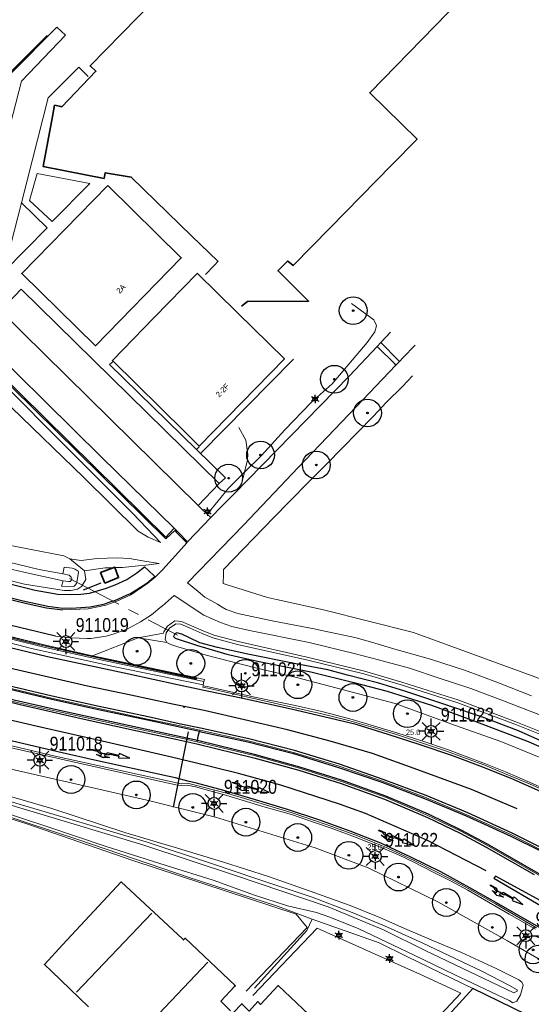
# Model space of a CAD drawing. Header units: metres. Extents: x 169249 to 194689, y 406250 to 412203.
# Tile 18 of 35: x 169808 to 169901, y 406961 to 407139. Entities that reach past the tile are written whole.
import ezdxf
from ezdxf.enums import TextEntityAlignment as Align

# ---------------------------------------------------------------- set-up
doc = ezdxf.new("R2010")
doc.units = ezdxf.units.M
doc.linetypes.add('AM-AS', pattern=[16, 10, -2, 2, -2])
doc.layers.get('0').update_dxf_attribs({"lineweight": 25})
for name, color, linetype, lineweight in [('B-WE-AM-AS_KUNSTWERK_DUIKER-GV', 10, 'AM-AS', 18), ('B-WE-GR-BOOM-S', 90, 'Continuous', 25), ('B-WE-GR-HAAG-G', 90, 'GR-HAAG1', 13), ('B-WE-GW-TALUD_KRUIN-G', 90, 'Continuous', 18), ('B-WE-GW-TALUD_TEEN-G', 90, 'Continuous', 18), ('B-WE-GW-WATERGANG_INSTEEK-G', 160, 'Continuous', 18), ('B-WE-GW-WATERGANG_SLOOT_BODEM-G', 160, 'Continuous', 18), ('B-WE-IE-TERREINAFSCHEIDING_KUNSTMATIG_HEKWERK-G', 20, 'IE-TERREINAFSCHEIDING-KUNSTMATIG', 18), ('B-WE-KL-ET_LS_OV_LICHTMAST-S', 190, 'Continuous', 25), ('B-WE-KW-KUNSTWERK_GELUIDSWERING_SCHERM-G', 170, 'Continuous', 18), ('B-WE-OG-BREUKLIJN-G', 7, 'Continuous', 18), ('B-WE-OG-TOPOGRAFIE_BEBOUWING-G', 1, 'Continuous', 35), ('B-WE-OG-TOPOGRAFIE_CULTUURSCHEIDING-G', 7, 'Continuous', 18), ('B-WE-OG-TOPOGRAFIE_WATER-GV', 160, 'Continuous', 18), ('B-WE-OG-TOPOGRAFIE_WEG_BERM-GV', 62, 'Continuous', 18), ('B-WE-OG-TOPOGRAFIE_WEG_PARKEERPLAATS-G', 191, 'Continuous', 18), ('B-WE-OG-TOPOGRAFIE_WEG_RIJWEG-GV', 252, 'Continuous', 18), ('B-WE-OG-TOPOGRAFIE_WEG_VERHARD-G', 252, 'Continuous', 18), ('B-WE-VW-MARKERING_PIJL-S', 7, 'Continuous', 25)]:
    doc.layers.add(name, color=color, linetype=linetype, lineweight=lineweight)
for name, color, linetype in [('B-WE-IE-TERREINAFSCHEIDING_KUNSTMATIG_HEKWERK_RASTER-G', 7, 'Continuous'), ('B-WE-KG-KADASTRAAL_NOK-G', 7, 'Continuous'), ('B-WE-OG-TOPOGRAFIE_WATER_SLOOT-GV', 7, 'Continuous'), ('B-WE-OG-TOPOGRAFIE_WEG_RIJWEG-G', 7, 'Continuous'), ('B-WE-OG-TOPOGRAFIE_WEG_VERKEERSEILAND-GV', 7, 'Continuous'), ('B-WE-OG-TOPOGRAFIE_WEG_VOETPAD-G', 7, 'Continuous'), ('B-WE-VH-KANTOPSLUITING-G', 7, 'Continuous'), ('B-WE-VW-BEWEGWIJZERING_DRAAGCONSTRUCTIE_PORTAAL_POER-G', 7, 'Continuous'), ('B-WE-VW-MARKERING-G', 7, 'Continuous'), ('Label_Nummeraanduidingreeks', 7, 'Continuous'), ('Label_Puntobject', 7, 'Continuous')]:
    doc.layers.add(name, color=color, linetype=linetype)
doc.styles.add('ARIAL', font='ARIALN.TTF', dxfattribs={"height": 1})
doc.styles.add('NLCS-ISO', font='txt')
doc.linetypes.add('GR-HAAG1', pattern='A,6,[176,NLCS.SHX,S=0.125,R=0,X=0,Y=0],-2', length=8)
doc.linetypes.add('IE-TERREINAFSCHEIDING-KUNSTMATIG', pattern='A,4,[82,NLCS.SHX,S=0.75,R=90,X=0,Y=0],4,-2', length=10)

# ---------------------------------------------------------------- blocks, each defined once
blk = doc.blocks.new('SGR-BOOM_01')
at = {"ltscale": 0.1}
h = blk.add_hatch(color=256, dxfattribs=at)
edge = h.paths.add_edge_path()
edge.add_arc((0, 0), 0.15, 0, 360)
for radius in [2.5, 0.045]:
    blk.add_circle((0, 0), radius)
blk.add_circle((0, 0), 0.15, dxfattribs=at)
blk = doc.blocks.new('B-SVW-MARKERING_PIJL_ROTONDE_RD_RA_6.80')
for p, q in [((0, 0.07), (1.29, 0.07)), ((0, -0.07), (0, 0.07)), ((2.61, 0.07), (4.75, 0.07)), ((4.75, 0.37), (4.75, 0.07)), ((6.8, 0), (4.75, 0.37)), ((0, -0.07), (0.77, -0.07)), ((1.95, -0.98), (0.75, -0.68)), ((0.75, -0.68), (1.6, -0.68)), ((1.6, -0.68), (1.6, -0.36)), ((3.15, -0.68), (1.95, -0.98)), ((2.3, -0.68), (2.3, -0.36)), ((2.3, -0.68), (3.15, -0.68)), ((3.13, -0.07), (4.75, -0.07)), ((4.75, -0.38), (6.8, 0)), ((4.75, -0.07), (4.75, -0.38))]:
    blk.add_line(p, q)
for major_axis, ratio, start_param, end_param in [((-0.7, 0), 0.321429, 5.943348, 9.764615), ((-1.2, 0), 0.3125, 6.484543, 7.558013), ((-1.2, 0), 0.3125, 8.14995, 9.22342)]:
    blk.add_ellipse((1.95, 0), major_axis=major_axis, ratio=ratio, start_param=start_param, end_param=end_param)
blk = doc.blocks.new('B-SIE-WEG_LICHTMAST-SO')
at = {"ltscale": 0.1}
for p, q in [((-0.33, 0.19), (-0.67, 0.39)), ((0, 0.39), (0, 0.77)), ((0.33, 0.19), (0.67, 0.39)), ((-0.33, -0.19), (-0.67, -0.39)), ((0, -0.39), (0, -0.77)), ((0.33, -0.19), (0.67, -0.39))]:
    blk.add_line(p, q, dxfattribs=at)
at = {"flags": 128}
for points in [[(-0.35, 0.15), (0.35, 0.15)], [(-0.35, -0.15), (0.35, -0.15)]]:
    blk.add_lwpolyline(points, dxfattribs=at)
at = {"ltscale": 0.1}
blk.add_circle((0, 0), 0.386, dxfattribs=at)
at = {"style": 'NLCS-ISO'}
blk.add_attdef('TYPE', text='', height=0.549, dxfattribs=at).set_placement((0, 0.77), align=Align.BOTTOM_CENTER)
blk = doc.blocks.new('LM')
for p, q in [((-0.47, 0.61), (-0.47, 1.83)), ((-1.23, 0.3), (-2.09, 1.16)), ((0.29, 0.3), (1.15, 1.16)), ((-1.54, -0.46), (-2.76, -0.46)), ((-1.23, -1.22), (-2.09, -2.08)), ((-0.47, -1.53), (-0.47, -2.75)), ((0.29, -1.21), (1.15, -2.08)), ((0.6, -0.46), (1.82, -0.46))]:
    blk.add_line(p, q)
blk.add_circle((-0.47, -0.46), 1.07)
at = {"color": 7, "style": 'ARIAL'}
blk.add_attdef('MASTNR.', (1.3, 1.28), '', height=2.5, dxfattribs=at)

msp = doc.modelspace()

# ---------------------------------------------------------------- linework, layer by layer
at = {"layer": 'B-WE-AM-AS_KUNSTWERK_DUIKER-GV'}
msp.add_line((169817.39, 407037.89, 10.4), (169836.86, 407027.69, 10.39), dxfattribs=at)
at = {"layer": 'B-WE-GR-HAAG-G'}
msp.add_line((169848.94, 407057.05, 12.58), (169848.69, 407056.01, 12.57), dxfattribs=at)
msp.add_polyline3d([(169847.88, 407065.08, 12.57), (169849.15, 407062.79, 12.6), (169849.53, 407060.25, 12.58), (169849.48, 407059.25, 12.6), (169849.43, 407059.02, 12.6), (169848.94, 407057.05, 12.58)], dxfattribs=at)
at = {"layer": 'B-WE-GW-TALUD_KRUIN-G'}
for points in [[(169833.8, 407044.34, 12.52), (169831.54, 407045.36, 13.12), (169829.74, 407046.41, 13.42), (169819.92, 407056.13, 13.5), (169797.55, 407077.72, 13.47), (169796.4, 407078.75, 13.36), (169795.9, 407079.18, 13.29), (169795.57, 407079.1, 13.3), (169790.94, 407064.41, 13.06), (169788.93, 407061.04, 12.78), (169785.99, 407056.11, 12.36), (169784.77, 407053.16, 12.33), (169783.82, 407050.41, 12.22), (169783.95, 407049.63, 12.19)], [(169833.54, 407040.58, 12.06), (169831.68, 407040.87, 12.38), (169831.25, 407040.93, 12.45), (169828.22, 407041.51, 12.81), (169825.97, 407041.58, 12.92), (169822.38, 407041.47, 12.66), (169819.49, 407041.11, 12.36), (169817.46, 407041.4, 12.14)]]:
    msp.add_polyline3d(points, dxfattribs=at)
at = {"layer": 'B-WE-GW-TALUD_TEEN-G'}
msp.add_line((169825.23, 407039.83, 11.95), (169825.53, 407039.84, 11.96), dxfattribs=at)
for points in [[(169794.23, 407081.32, 12.49), (169794.56, 407081.74, 12.53), (169795.16, 407082.51, 12.59), (169795.66, 407082.45, 12.6), (169796.44, 407081.99, 12.6), (169815.82, 407062.58, 12.61), (169828.79, 407049.6, 12.57), (169833.8, 407044.34, 12.52)], [(169820.08, 407039.28, 11.77), (169823.82, 407039.79, 11.9), (169825.23, 407039.83, 11.95)], [(169825.53, 407039.84, 11.96), (169826.92, 407039.87, 12.02), (169829.76, 407040.14, 12.1), (169831.11, 407040.3, 12.09), (169833.54, 407040.58, 12.06)]]:
    msp.add_polyline3d(points, dxfattribs=at)
at = {"layer": 'B-WE-GW-WATERGANG_INSTEEK-G'}
msp.add_line((169817.46, 407041.4, 12.14), (169820.08, 407039.28, 11.77), dxfattribs=at)
for points in [[(169783.95, 407049.63, 12.19), (169785.57, 407049.31, 12.31), (169787.28, 407048.98, 12.44), (169798.92, 407045.85, 12.39), (169803.93, 407044.34, 12.36), (169816.34, 407041.95, 12.3), (169817.46, 407041.4, 12.14)], [(169820.08, 407039.28, 11.77), (169820.31, 407037.69, 11.73), (169819.52, 407036.43, 11.73), (169818.83, 407035.97, 11.72), (169817.6, 407035.7, 11.72), (169816.4, 407035.74, 11.67), (169809.25, 407036.89, 11.51), (169804.4, 407038.04, 11.45), (169799.16, 407039.15, 11.33), (169788.08, 407042.18, 11.22), (169780.94, 407044.39, 11.09), (169780.24, 407044.78, 11.05), (169779.85, 407045.33, 10.99), (169779.67, 407045.57, 10.97)]]:
    msp.add_polyline3d(points, dxfattribs=at)
at = {"layer": 'B-WE-GW-WATERGANG_SLOOT_BODEM-G'}
for points in [[(169816.18, 407038.71, 10.55), (169811.9, 407039.49, 10.55), (169804.37, 407041.32, 10.54), (169795.88, 407043.49, 10.42), (169790.22, 407044.54, 10.22), (169782.46, 407046.4, 10.12)], [(169782.32, 407045.58, 10.05), (169789.78, 407043.62, 10.16), (169796.83, 407041.92, 10.36), (169809.12, 407039.05, 10.44), (169816.23, 407037.45, 10.53)]]:
    msp.add_polyline3d(points, dxfattribs=at)
at = {"layer": 'B-WE-IE-TERREINAFSCHEIDING_KUNSTMATIG_HEKWERK-G'}
msp.add_line((169890.08, 406963.99, 12.59), (169878.62, 406951.51, 12.61), dxfattribs=at)
for points in [[(169879.23, 407074.38, 12.45), (169877.39, 407072.47, 12.45), (169874.55, 407069.68, 12.5), (169872.1, 407067.09, 12.47), (169863.75, 407058.54, 12.34), (169860.77, 407055.54, 12.26), (169856.96, 407051.69, 12.17), (169854.24, 407048.88, 12.06), (169845.13, 407039.49, 11.85), (169845.13, 407039.38, 11.85), (169845.12, 407038.68, 11.84), (169845.1, 407036.97, 11.81), (169845.62, 407036.81, 11.79), (169853.06, 407034.47, 11.57), (169854.71, 407034.11, 11.56), (169863.2, 407032.26, 11.5), (169879.4, 407028.17, 11.67), (169908.21, 407017.65, 11.87)], [(169804.58, 406995.57, 12.39), (169818.86, 406990.86, 12.41), (169839.15, 406983.94, 12.54), (169854.9, 406978.85, 12.54), (169861.11, 406976.51, 12.79)], [(169850.72, 406964.08, 12.8), (169860.17, 406974.45, 12.86), (169861.11, 406976.51, 12.79)], [(169861.11, 406976.51, 12.79), (169873.21, 406972.24, 12.78), (169878.34, 406969.74, 12.69), (169890.08, 406963.99, 12.59)]]:
    msp.add_polyline3d(points, dxfattribs=at)
at = {"layer": 'B-WE-IE-TERREINAFSCHEIDING_KUNSTMATIG_HEKWERK_RASTER-G'}
msp.add_line((169819.9, 407035.83, 11.9), (169823.07, 407037.11, 12.04), dxfattribs=at)
msp.add_polyline3d([(169912.86, 406948.99, 12.3), (169912.89, 406950.42, 12.29), (169911.01, 406954.13, 12.26), (169899.7, 406959.31, 12.3), (169890.08, 406963.99, 12.59)], dxfattribs=at)
at = {"layer": 'B-WE-KG-KADASTRAAL_NOK-G'}
for p, q in [((169818.63, 406963.37, 17.76), (169832.19, 406977.59, 17.82)), ((169842.31, 406968.79, 17.45), (169825.65, 406951.26, 17.44))]:
    msp.add_line(p, q, dxfattribs=at)
at = {"layer": 'B-WE-KW-KUNSTWERK_GELUIDSWERING_SCHERM-G'}
for points in [[(169754.64, 407042.09, 10.64), (169768.47, 407037.6, 10.65), (169781.65, 407033.66, 10.66), (169792.64, 407030.57, 10.68), (169802.71, 407027.96, 10.9), (169812.5, 407025.58, 10.97), (169823.26, 407023.18, 11.05), (169841.61, 407019.3, 11.41)], [(169821.52, 407023.98, 11.64), (169812.59, 407025.97, 11.57), (169802.77, 407028.37, 11.41), (169792.75, 407031.05, 11.25), (169781.77, 407034.04, 11.1), (169768.59, 407037.99, 10.96)], [(169841.61, 407019.3, 11.41), (169841.7, 407019.69, 11.41), (169839.54, 407020.15, 11.44), (169823.35, 407023.58, 11.66), (169821.52, 407023.98, 11.64)]]:
    msp.add_polyline3d(points, dxfattribs=at)
at = {"layer": 'B-WE-OG-BREUKLIJN-G'}
msp.add_polyline3d([(169732.7, 407050.16, 11.55), (169741.8, 407046.71, 11.58), (169750.53, 407043.71, 11.6), (169762.82, 407039.63, 11.6), (169773.92, 407036.18, 11.66), (169781.9, 407033.77, 11.66), (169791.39, 407031.16, 11.7), (169799.86, 407028.93, 11.78), (169809.84, 407026.44, 11.91), (169819.39, 407024.26, 11.96), (169840.3, 407019.74, 12.19), (169840.33, 407019.89, 12.19), (169819.42, 407024.4, 11.96), (169809.87, 407026.59, 11.91), (169799.89, 407029.08, 11.78), (169791.43, 407031.3, 11.7), (169781.94, 407033.92, 11.66), (169768.57, 407037.98, 11.66), (169755.48, 407042.19, 11.6), (169750.58, 407043.85, 11.6), (169741.86, 407046.92, 11.58), (169732.75, 407050.3, 11.55), (169732.7, 407050.16, 11.55)], dxfattribs=at)
at = {"layer": 'B-WE-OG-TOPOGRAFIE_BEBOUWING-G'}
for points in [[(169841.91, 407092.63, 16.33), (169843.51, 407094.36, 16.35), (169844.11, 407095.01, 16.36), (169844.13, 407095.04, 16.36), (169839.45, 407099.58, 16.37), (169828.5, 407110.19, 16.38), (169823.82, 407110.98, 18.19), (169823.82, 407110.98, 18.19), (169823.67, 407110.3, 18.19), (169823.6, 407109.96, 18.19), (169823.6, 407109.96, 18.19), (169812.63, 407112.1, 18.19), (169814.32, 407121.14, 18.19), (169814.7, 407123.15, 18.19), (169815.84, 407122.92, 16.46), (169815.98, 407122.89, 16.25), (169822.14, 407129.28, 18.72), (169821.09, 407130.23, 18.81), (169826.75, 407136.01, 18.82), (169838.92, 407148.46, 18.83)], [(169890.35, 407144.73, 18.79), (169871.52, 407125.41, 18.79), (169880.03, 407117.01, 18.75), (169875.51, 407112.41, 18.75), (169864.36, 407101.06, 18.75), (169857.71, 407094.28, 18.75), (169857.68, 407094.25, 18.75), (169856.74, 407095.08, 16.47), (169856.71, 407095.11, 16.4), (169854.96, 407093.32, 16.42), (169854.98, 407093.3, 16.42), (169860.49, 407087.87, 16.69), (169860.42, 407087.87, 16.68), (169849.47, 407087.81, 16.4), (169848.41, 407086.92, 16.4)], [(169824.31, 407108.68, 23.72), (169837.52, 407095.63, 23.72), (169822.07, 407079.82, 23.7), (169808.76, 407092.83, 23.71), (169824.31, 407108.68, 23.72)], [(169840.45, 407092.82, 23.62), (169847.62, 407085.78, 23.62), (169856.13, 407077.43, 23.63), (169840.75, 407061.74, 23.6), (169838.16, 407064.29, 23.6), (169825.12, 407077.16, 23.57), (169832.67, 407084.9, 23.6), (169840.42, 407092.85, 23.62), (169840.45, 407092.82, 23.62)], [(169825.23, 407039.83, 12.03), (169822.98, 407038.94, 12), (169823.73, 407037.06, 11.9)], [(169823.73, 407037.06, 11.9), (169826.23, 407038.05, 11.94), (169825.53, 407039.84, 12.02)], [(169825.53, 407039.84, 12.02), (169825.49, 407039.93, 12.03), (169825.23, 407039.83, 12.03)], [(169820.8, 406960.7, 16.42), (169814.11, 406967.12, 15.57), (169812.84, 406968.33, 15.41), (169812.93, 406968.43, 15.41), (169816.13, 406971.87, 15.41), (169826.69, 406983.21, 15.39), (169837.73, 406972.94, 15.41), (169837.91, 406972.78, 15.41), (169838.08, 406972.95, 15.41)], [(169838.08, 406972.95, 15.41), (169838.2, 406973.08, 15.41), (169847.24, 406964.54, 15.37), (169847.1, 406964.39, 15.37), (169844.67, 406961.73, 15.32), (169846.42, 406960.02, 14.8)], [(169842.22, 406954.76, 15.09), (169848.46, 406961.28, 15.06), (169849.75, 406959.96, 15.3), (169851.34, 406961.65, 15.52), (169851.79, 406961.16, 15.85), (169855, 406964.53, 16.18), (169866.13, 406954.04, 16.21)]]:
    msp.add_polyline3d(points, dxfattribs=at)
at = {"layer": 'B-WE-OG-TOPOGRAFIE_CULTUURSCHEIDING-G'}
for points in [[(169868.22, 407087.41, 12.62), (169872.27, 407084.48, 12.63), (169872.66, 407083.57, 12.64), (169872.75, 407083.38, 12.64), (169872.42, 407082.32, 12.68), (169871.02, 407080.39, 12.62), (169864.73, 407072.93, 12.58), (169860.97, 407069.57, 12.56), (169856.22, 407064.65, 12.44), (169851.97, 407060.07, 12.43), (169848.94, 407057.05, 12.44)], [(169848.94, 407057.05, 12.44), (169846.04, 407054.15, 12.46), (169842.3, 407049.62, 12.25), (169842.18, 407049.48, 12.24)]]:
    msp.add_polyline3d(points, dxfattribs=at)
at = {"layer": 'B-WE-OG-TOPOGRAFIE_WATER-GV'}
for points in [[(169904.26, 407008.97, 11.74), (169897.68, 407011.61, 11.74), (169887.4, 407015.49, 11.57), (169877.16, 407018.75, 11.44), (169870.44, 407020.7, 11.44), (169860.34, 407023.2, 11.35), (169847.67, 407026.02, 11.37), (169843.24, 407027.19, 11.41), (169841.27, 407027.97, 11.45), (169839.14, 407028.91, 11.51), (169837.47, 407029.67, 11.53), (169836.54, 407029.73, 11.58), (169835.4, 407028.94, 11.62), (169834.83, 407028.11, 11.59), (169834.65, 407026.91, 11.52), (169834.94, 407026.37, 11.44)], [(169834.94, 407026.37, 11.44), (169835.67, 407026, 11.4), (169836.92, 407025.57, 11.39), (169840.64, 407024.49, 11.42), (169842.01, 407024.09, 11.44), (169850.94, 407021.79, 11.52), (169858.29, 407020.06, 11.64), (169865.41, 407018.2, 11.76), (169876.12, 407015.36, 11.87), (169886.77, 407011.48, 12.02), (169895.17, 407008.52, 12.1), (169902.06, 407005.68, 12.17), (169906.78, 407003.72, 12.18), (169912.24, 407000.91, 12.23), (169919.7, 406997.4, 12.34), (169923.51, 406995.62, 12.36), (169924.59, 406995.04, 12.38), (169925.55, 406995.03, 12.43)], [(169804.62, 406996.04, 12.24), (169813.45, 406993.12, 12.31), (169823.96, 406989.61, 12.31), (169834.8, 406986.15, 12.4), (169843.26, 406983.55, 12.45), (169850.73, 406980.83, 12.44), (169856.69, 406978.93, 12.37), (169861.89, 406977.71, 12.16), (169864.32, 406976.85, 12.1), (169869.54, 406974.77, 12.08), (169879.5, 406970.02, 12.07), (169886.75, 406966.53, 12.01), (169896.66, 406961.83, 12.07), (169897.31, 406961.46, 12.09), (169898.03, 406961.76, 12.12), (169898.71, 406962.89, 12.13), (169899.19, 406964.62, 12.12), (169898.93, 406965.16, 12.12), (169898.39, 406965.6, 12.09), (169894.3, 406967.61, 12.01), (169888.04, 406970.49, 11.86), (169883, 406972.59, 11.75), (169877.76, 406974.83, 11.67), (169873.35, 406976.78, 11.64), (169867.99, 406978.96, 11.62), (169860.79, 406981.55, 11.5), (169853.25, 406984.18, 11.47), (169844.96, 406986.83, 11.39), (169836.82, 406989.29, 11.25), (169827.52, 406992.04, 11.07), (169814.22, 406996.42, 10.95), (169805.71, 406998.88, 10.83)], [(169805.04, 406998.16, 10.42), (169816.26, 406994.89, 10.5), (169831.22, 406990.46, 10.82), (169842.95, 406986.51, 11.11), (169851.17, 406983.79, 11.11), (169861.14, 406980.46, 11.11), (169868.03, 406977.81, 11.12), (169874.14, 406975.33, 11.04), (169880.94, 406972.27, 11.04), (169891.69, 406967.11, 11.04), (169896.73, 406964.55, 11.04), (169898.06, 406963.78, 10.9), (169898.1, 406963.52, 10.9), (169897.51, 406963.25, 10.89), (169881.52, 406970.88, 10.9), (169874, 406974.59, 10.85), (169864.02, 406978.74, 10.84), (169847.47, 406984.3, 10.73), (169830.58, 406989.92, 10.61), (169804.59, 406997.69, 10.32)]]:
    msp.add_polyline3d(points, dxfattribs=at)
at = {"layer": 'B-WE-OG-TOPOGRAFIE_WATER_SLOOT-GV'}
msp.add_polyline3d([(169903.53, 407008.12, 11.12), (169898.3, 407010.43, 11.07), (169891.81, 407012.9, 11.08), (169885.95, 407014.89, 11.01), (169877.84, 407017.57, 10.92), (169873.16, 407019.05, 10.83), (169867.52, 407020.48, 10.77), (169863.98, 407021.42, 10.71), (169857.89, 407022.58, 10.71), (169849.54, 407024.24, 10.71), (169844.05, 407025.43, 10.71), (169840.86, 407026.32, 10.63), (169839, 407027.21, 10.56), (169837.65, 407027.88, 10.49), (169836.75, 407028.08, 10.49), (169836.34, 407027.92, 10.49), (169836.14, 407027.45, 10.49), (169836.42, 407027.12, 10.49), (169840.27, 407025.87, 10.49), (169845.76, 407024.24, 10.49), (169851.29, 407023.02, 10.49), (169860.89, 407021.09, 10.49), (169868.66, 407019.14, 10.57), (169874.67, 407017.56, 10.63), (169882.62, 407015.04, 10.73), (169890.43, 407012.21, 10.73), (169900.09, 407008.54, 10.88), (169905.11, 407006.32, 11.01)], dxfattribs=at)
at = {"layer": 'B-WE-OG-TOPOGRAFIE_WEG_BERM-GV'}
for p, q in [((169821.52, 407023.98, 11.64), (169829.77, 407027.19, 11.8)), ((169834.94, 407026.37, 11.44), (169829.77, 407027.19, 11.8)), ((169841.49, 407018.75, 11.44), (169841.61, 407019.3, 11.41))]:
    msp.add_line(p, q, dxfattribs=at)
for points in [[(169829.77, 407027.19, 11.8), (169834.32, 407028.02, 11.57), (169834.36, 407028.3, 11.59), (169835.04, 407029.3, 11.62), (169836.39, 407030.24, 11.58), (169837.59, 407030.16, 11.53), (169839.35, 407029.37, 11.51), (169841.46, 407028.43, 11.45), (169843.4, 407027.67, 11.41), (169847.79, 407026.51, 11.37), (169860.45, 407023.68, 11.35), (169870.57, 407021.18, 11.44), (169877.31, 407019.23, 11.44), (169887.56, 407015.97, 11.57), (169897.87, 407012.08, 11.74), (169904.45, 407009.43, 11.74)], [(169841.45, 407018.55, 11.46), (169842.17, 407018.41, 11.51), (169844.07, 407017.98, 11.62), (169851.03, 407016.43, 11.7), (169857.51, 407015.12, 11.78), (169862.86, 407013.9, 11.84), (169867.92, 407012.62, 11.89), (169872.2, 407011.36, 11.94), (169876.4, 407010.05, 11.97), (169880.92, 407008.66, 12.04), (169885.55, 407007.05, 12.08), (169888.26, 407006.05, 12.12), (169892.39, 407004.52, 12.16), (169895.97, 407003.04, 12.19), (169900.45, 407001.15, 12.24), (169903.78, 406999.62, 12.26)], [(169910.13, 406963.22, 12.66), (169909.62, 406963.99, 12.58), (169908.09, 406965.58, 12.51), (169902.75, 406968.89, 12.39), (169896.36, 406972.61, 12.29), (169883.81, 406979.64, 12.12), (169871.2, 406985.76, 11.93), (169861.65, 406989.35, 11.84), (169843.67, 406994.88, 11.57), (169831.85, 406997.84, 11.45), (169797.62, 407005.63, 11.06), (169798.84, 407009.27, 11.13)], [(169798.84, 407009.27, 11.13), (169802.66, 407008.36, 11.18), (169807.38, 407007.28, 11.2), (169812.46, 407006.09, 11.27), (169819.06, 407004.61, 11.34), (169827.67, 407002.71, 11.43), (169836.52, 407000.74, 11.54), (169837.54, 407000.59, 11.59), (169838.62, 407000.67, 11.59), (169840.09, 407000.34, 11.6), (169845.77, 406998.79, 11.68), (169852.67, 406996.71, 11.81), (169857.38, 406995.34, 11.84), (169861.89, 406993.8, 11.85), (169864.55, 406992.91, 11.9), (169868.96, 406991.28, 11.96), (169873.89, 406989.29, 12.04), (169876.67, 406988.09, 12.09), (169879.43, 406986.76, 12.12), (169883.08, 406984.94, 12.16), (169886.08, 406983.41, 12.2), (169889.22, 406981.71, 12.24), (169896.64, 406977.41, 12.37), (169901.4, 406974.72, 12.43)]]:
    msp.add_polyline3d(points, dxfattribs=at)
at = {"layer": 'B-WE-OG-TOPOGRAFIE_WEG_PARKEERPLAATS-G'}
msp.add_line((169840.55, 407051.04, 12.39), (169844.37, 407055.02, 12.48), dxfattribs=at)
for points in [[(169836.25, 407046.94, 12.29), (169834.75, 407045.35, 12.34), (169795.23, 407084.21, 12.34), (169795.2, 407084.24, 12.34), (169806.69, 407128.74, 12.29), (169806.94, 407128.99, 12.29), (169815.12, 407137.21, 12.27), (169816.66, 407135.77, 12.28)], [(169816.66, 407135.77, 12.28), (169808.73, 407127.5, 12.29), (169797.67, 407084.86, 12.29), (169823.16, 407059.76, 12.41), (169836.25, 407046.94, 12.29)], [(169844.37, 407055.02, 12.48), (169808.64, 407090.02, 12.57), (169804.95, 407086.09, 12.57), (169840.55, 407051.04, 12.39)]]:
    msp.add_polyline3d(points, dxfattribs=at)
at = {"layer": 'B-WE-OG-TOPOGRAFIE_WEG_RIJWEG-G'}
for points in [[(169814.83, 407027.49, 11.64), (169793.81, 407032.53, 11.22), (169783.65, 407035.53, 11.09), (169771.8, 407039.04, 10.94), (169767.65, 407040.27, 10.89), (169763.2, 407041.69, 10.9), (169762.96, 407041.77, 10.9), (169756.85, 407043.8, 10.85)], [(169777.22, 407042.06, 10.97), (169786.88, 407039.12, 11.11), (169798.98, 407035.99, 11.35), (169809.95, 407033.3, 11.5), (169813.21, 407032.62, 11.51), (169816.19, 407032.23, 11.59)]]:
    msp.add_polyline3d(points, dxfattribs=at)
at = {"layer": 'B-WE-OG-TOPOGRAFIE_WEG_RIJWEG-GV'}
for p, q in [((169841.4, 407018.32, 11.47), (169841.45, 407018.55, 11.46)), ((169842.63, 407018.05, 11.47), (169841.4, 407018.32, 11.47)), ((169841.45, 407018.55, 11.46), (169841.49, 407018.75, 11.44))]:
    msp.add_line(p, q, dxfattribs=at)
for points in [[(169841.49, 407018.75, 11.44), (169825.33, 407022, 11.17), (169810.52, 407025.26, 11.14), (169791.15, 407030.29, 10.85), (169777.47, 407034.14, 10.72), (169767.43, 407037.35, 10.8), (169758.64, 407040.07, 10.76), (169751.53, 407042.49, 10.77), (169744.67, 407044.82, 10.68), (169736.35, 407047.84, 10.75), (169730.94, 407049.92, 10.68)], [(169765.13, 407029.6, 10.89), (169771.03, 407027.8, 10.96), (169779.42, 407025.29, 11.04), (169787.9, 407022.94, 11.09), (169796.84, 407020.55, 11.2), (169805.82, 407018.28, 11.29), (169814.14, 407016.32, 11.36), (169822.64, 407014.46, 11.47), (169831.45, 407012.54, 11.56), (169837.07, 407011.37, 11.57), (169840.86, 407010.58, 11.69)], [(169840.41, 407008.47, 11.63), (169837.59, 407009.1, 11.61), (169836.61, 407009.31, 11.6), (169829.6, 407010.82, 11.55), (169815.53, 407013.88, 11.39), (169807.92, 407015.56, 11.28), (169799.74, 407017.54, 11.18), (169786.87, 407020.9, 11.04), (169779.58, 407022.97, 10.98), (169774.67, 407024.4, 10.95), (169764.42, 407027.57, 10.92)], [(169903.66, 406999.37, 12.17), (169900.32, 407000.87, 12.15), (169895.78, 407002.75, 12.09), (169892.28, 407004.23, 12.04), (169888.09, 407005.77, 12.01), (169885.51, 407006.74, 11.98), (169880.81, 407008.27, 11.92), (169878.65, 407009, 11.91), (169876.35, 407009.78, 11.89), (169872.14, 407011.06, 11.86), (169867.9, 407012.23, 11.8), (169862.88, 407013.53, 11.73), (169857.5, 407014.7, 11.68), (169851.15, 407016.16, 11.47), (169842.63, 407018.05, 11.47)], [(169797.87, 407009.9, 11.04), (169814.78, 407005.88, 11.19), (169837.49, 407000.92, 11.4), (169838.63, 407001, 11.51)], [(169840.86, 407010.58, 11.69), (169849.59, 407008.62, 11.76), (169857.77, 407006.52, 11.88), (169865.98, 407004.06, 12.01), (169873.8, 407001.36, 12.1), (169881.45, 406998.49, 12.21), (169889, 406995.31, 12.3), (169897.06, 406991.69, 12.38), (169902.61, 406988.9, 12.44), (169907.68, 406986.32, 12.45), (169911.13, 406984.44, 12.49), (169922, 406978.09, 12.63), (169920.65, 406976.28, 12.61), (169919.31, 406974.51, 12.63), (169909.27, 406980.29, 12.42), (169901.4, 406984.8, 12.47), (169892.62, 406989.87, 12.35), (169887.95, 406992.37, 12.27), (169881.99, 406995.2, 12.2), (169874.33, 406998.47, 12.11), (169866.43, 407001.33, 12.02), (169858.85, 407003.7, 11.93), (169850.65, 407005.99, 11.81), (169840.41, 407008.47, 11.63)], [(169838.63, 407001, 11.51), (169845.9, 406999.16, 11.55), (169857.54, 406995.68, 11.67), (169861.92, 406994.18, 11.78), (169864.67, 406993.22, 11.78), (169869.01, 406991.67, 11.86), (169872.43, 406990.28, 11.91), (169874.21, 406989.56, 11.93), (169876.91, 406988.26, 11.96), (169879.52, 406987.07, 11.96), (169883.3, 406985.17, 12.05), (169886.11, 406983.72, 12.06), (169889.38, 406981.95, 12.1), (169894.19, 406979.25, 12.17), (169901.58, 406974.96, 12.27)]]:
    msp.add_polyline3d(points, dxfattribs=at)
at = {"layer": 'B-WE-OG-TOPOGRAFIE_WEG_VERHARD-G'}
for p, q in [((169873.48, 407080.38, 12.58), (169875.28, 407082.29, 12.58)), ((169872.83, 407079.7, 12.58), (169873.48, 407080.38, 12.58)), ((169841.06, 407060.44, 12.71), (169857.79, 407077.41, 12.65)), ((169876.24, 407076.33, 12.47), (169876.88, 407076.99, 12.47)), ((169840.28, 407061.11, 12.73), (169840.78, 407061.63, 12.7)), ((169838.67, 407044.49, 12.05), (169842.84, 407048.85, 12.18)), ((169842.84, 407048.85, 12.18), (169842.18, 407049.48, 12.24))]:
    msp.add_line(p, q, dxfattribs=at)
for points in [[(169808.72, 407105.57, 12.64), (169813.54, 407124.47, 12.63), (169819.08, 407130.01, 12.7), (169820.76, 407128.32, 12.7)], [(169810.19, 407105.96, 12.7), (169811.54, 407110.87, 12.72), (169821.07, 407109.03, 12.74), (169814.26, 407102.19, 12.72), (169810.19, 407105.96, 12.7)], [(169808.72, 407105.57, 12.64), (169813.34, 407101.09, 12.74), (169805.53, 407093.13, 12.64), (169808.72, 407105.57, 12.64)], [(169876.88, 407076.99, 12.47), (169877.48, 407077.62, 12.48), (169879.68, 407079.93, 12.44)], [(169842.84, 407048.85, 12.18), (169842.97, 407048.98, 12.18), (169844.69, 407050.71, 12.2), (169846.97, 407052.99, 12.22), (169867.83, 407074.4, 12.58), (169872.83, 407079.7, 12.58)], [(169825.22, 407076.99, 12.69), (169825.22, 407076.99, 12.69), (169824.61, 407076.44, 12.7), (169840.28, 407061.11, 12.73)], [(169900.7, 407016.77, 11.81), (169894.73, 407019.08, 11.76), (169891.51, 407020.28, 11.74), (169888.62, 407021.36, 11.73), (169886.7, 407021.97, 11.72), (169882.45, 407023.33, 11.68), (169876.01, 407025.14, 11.64), (169871.21, 407026.57, 11.63), (169868.83, 407027.28, 11.62), (169862.29, 407028.65, 11.52), (169862.11, 407028.68, 11.52), (169853.94, 407030.24, 11.51), (169847.73, 407031.56, 11.57), (169845.6, 407032.32, 11.64), (169844.91, 407032.73, 11.66), (169844.08, 407033.23, 11.68), (169841.8, 407034.52, 11.74), (169840.58, 407035.52, 11.78), (169838.65, 407037.11, 11.85), (169848.83, 407047.56, 12.03), (169858.6, 407057.89, 12.27), (169869.08, 407068.8, 12.41), (169876.24, 407076.33, 12.47)], [(169840.28, 407061.11, 12.73), (169845.49, 407056.04, 12.57), (169844.37, 407055.02, 12.48)], [(169842.18, 407049.48, 12.24), (169841.14, 407050.48, 12.34), (169840.55, 407051.04, 12.39)], [(169838.67, 407044.49, 12.05), (169837.02, 407046.16, 12.21), (169836.25, 407046.94, 12.29)], [(169838.5, 407044.3, 12.11), (169838.62, 407044.43, 12.07), (169838.67, 407044.49, 12.05)], [(169832.89, 407038.18, 11.88), (169834.15, 407039.45, 11.91), (169836.48, 407042.05, 12.02), (169838.5, 407044.3, 12.11)], [(169816.18, 407038.71, 10.55), (169816.43, 407039.95, 11.22), (169817.88, 407039.73, 11.28), (169818.38, 407039.54, 11.3), (169818.95, 407039.21, 11.31), (169819.01, 407039.03, 11.31), (169818.68, 407037.19, 11.23), (169818.62, 407036.98, 11.25), (169818.41, 407036.66, 11.26), (169818.19, 407036.52, 11.25), (169818.01, 407036.47, 11.26), (169815.95, 407036.49, 11.25), (169816.23, 407037.45, 10.53)], [(169817.63, 407037.44, 10.56), (169817.78, 407037.71, 10.56), (169817.77, 407037.91, 10.56), (169817.7, 407038.11, 10.56), (169817.49, 407038.33, 10.57), (169817.3, 407038.46, 10.57), (169816.18, 407038.71, 10.55)], [(169816.19, 407032.23, 11.59), (169820.77, 407032.44, 11.62), (169823.94, 407033.09, 11.68), (169825.91, 407033.81, 11.74), (169828.41, 407034.94, 11.77), (169831.52, 407037.03, 11.87), (169832.89, 407038.18, 11.88)], [(169816.23, 407037.45, 10.53), (169817.21, 407037.34, 10.55), (169817.48, 407037.34, 10.56), (169817.63, 407037.44, 10.56)], [(169814.83, 407027.49, 11.64), (169815.26, 407027.45, 11.64), (169817.66, 407027.17, 11.66), (169820.58, 407027.09, 11.59), (169821.25, 407027.07, 11.57), (169824.01, 407027.47, 11.69), (169825.45, 407027.89, 11.75), (169826.78, 407028.4, 11.78), (169827.55, 407028.7, 11.79), (169827.84, 407028.81, 11.8), (169828.2, 407029, 11.79), (169830.2, 407030.07, 11.78), (169832.15, 407031.34, 11.78), (169834.05, 407032.87, 11.79), (169834.08, 407032.91, 11.79), (169836.26, 407034.83, 11.8), (169841.61, 407031.26, 11.64), (169844.63, 407029.94, 11.55), (169846.67, 407029.23, 11.53), (169849.8, 407028.52, 11.43), (169860.56, 407026.34, 11.45), (169868.92, 407024.34, 11.52), (169873.06, 407023.24, 11.53), (169878.66, 407021.71, 11.54), (169884.05, 407019.95, 11.6), (169889.74, 407018.04, 11.67), (169895.62, 407015.87, 11.74), (169902.31, 407013.27, 11.8)], [(169786.11, 406976.28, 12.31), (169804.47, 406995.3, 12.33), (169809.53, 406993.73, 12.32), (169828.79, 406987.09, 12.52), (169858.23, 406977.39, 12.52), (169860.24, 406975.02, 12.52), (169849.2, 406963.55, 12.53)], [(169850.44, 406962.76, 12.84), (169862.01, 406974.89, 12.6), (169881.18, 406966.29, 12.56), (169887.96, 406963.19, 12.58), (169871.33, 406945.51, 12.63), (169855.16, 406929.98, 12.71), (169845.77, 406920.21, 12.44), (169827.02, 406939.39, 12.49), (169823.42, 406935.67, 12.43)]]:
    msp.add_polyline3d(points, dxfattribs=at)
at = {"layer": 'B-WE-OG-TOPOGRAFIE_WEG_VERKEERSEILAND-GV'}
for p, q in [((169840.86, 407010.58, 11.69), (169840.81, 407010.3, 11.82)), ((169840.41, 407008.47, 11.63), (169840.47, 407008.72, 11.77))]:
    msp.add_line(p, q, dxfattribs=at)
for points in [[(169840.81, 407010.3, 11.82), (169831.45, 407012.35, 11.68), (169822.61, 407014.25, 11.58), (169814.21, 407016.09, 11.49), (169805.9, 407018.06, 11.41), (169796.81, 407020.36, 11.31), (169787.91, 407022.72, 11.22), (169779.41, 407025.07, 11.13), (169771, 407027.58, 11.08), (169765.05, 407029.42, 11.1), (169759.48, 407031.15, 11.08), (169749.55, 407034.42, 11.09), (169745.34, 407035.89, 11.07), (169731.02, 407041.02, 11.04), (169719.44, 407045.52, 10.92), (169711.37, 407048.79, 10.85), (169707.74, 407050.28, 10.81), (169706.63, 407050.73, 10.79), (169698.8, 407053.99, 10.68), (169694.05, 407056, 10.62), (169691.68, 407057.01, 10.61)], [(169840.47, 407008.72, 11.77), (169837.7, 407009.32, 11.72), (169829.64, 407011.06, 11.66), (169815.59, 407014.09, 11.53), (169806.3, 407016.18, 11.36), (169796.22, 407018.69, 11.31), (169786.18, 407021.38, 11.16), (169775.8, 407024.29, 11.07), (169772.18, 407025.39, 11.07), (169770.25, 407025.97, 11.07), (169764.52, 407027.81, 11.03), (169751.52, 407031.96, 10.93), (169747.26, 407033.43, 10.91), (169735.22, 407037.71, 10.87), (169724.98, 407041.53, 10.87), (169711.53, 407046.98, 10.85), (169704.68, 407049.88, 10.73), (169696.87, 407053.22, 10.67), (169691.16, 407055.58, 10.61)], [(169840.81, 407010.3, 11.82), (169849.51, 407008.45, 11.87), (169857.74, 407006.33, 11.99), (169865.89, 407003.85, 12.13), (169873.7, 407001.18, 12.21), (169881.39, 406998.24, 12.32), (169888.92, 406995.13, 12.39), (169896.92, 406991.48, 12.49), (169902.44, 406988.75, 12.55), (169907.57, 406986.05, 12.6), (169910.96, 406984.11, 12.67), (169921.51, 406978.07, 12.76), (169919.12, 406974.83, 12.72), (169909.32, 406980.5, 12.64), (169901.52, 406984.98, 12.56), (169892.72, 406990.04, 12.45), (169888.02, 406992.53, 12.39), (169882.09, 406995.42, 12.31), (169874.39, 406998.69, 12.23), (169866.44, 407001.56, 12.12), (169858.92, 407003.92, 12.02), (169850.71, 407006.18, 11.93), (169840.47, 407008.72, 11.77)], [(169840.47, 407008.72, 11.77), (169840.59, 407009.48, 11.83), (169840.81, 407010.3, 11.82)]]:
    msp.add_polyline3d(points, dxfattribs=at)
at = {"layer": 'B-WE-OG-TOPOGRAFIE_WEG_VOETPAD-G'}
msp.add_polyline3d([(169777.22, 407042.06, 10.97), (169777.24, 407042.1, 10.97), (169777.98, 407044.51, 11.09), (169792.32, 407040.45, 11.31), (169811.2, 407035.81, 11.61), (169815.27, 407035.06, 11.68), (169817.49, 407035, 11.74), (169819.41, 407035.07, 11.76), (169820.97, 407035.27, 11.8), (169823.61, 407036, 11.88), (169823.88, 407036.1, 11.88), (169825.14, 407036.56, 11.89), (169825.63, 407036.74, 11.89), (169827.74, 407037.73, 11.93), (169829.49, 407038.91, 12), (169830.92, 407039.96, 11.99), (169831.55, 407039.39, 11.96), (169832.73, 407038.32, 11.89), (169832.89, 407038.18, 11.88)], dxfattribs=at)
at = {"layer": 'B-WE-VH-KANTOPSLUITING-G'}
for points in [[(169838.5, 407044.3, 12.11), (169836.87, 407046, 12.33), (169836.36, 407046.53, 12.4), (169834.75, 407045.05, 12.47), (169795.16, 407083.95, 12.45), (169794.95, 407084.15, 12.45), (169806.43, 407128.81, 12.38), (169807.05, 407129.43, 12.37), (169813.34, 407135.73, 12.32)], [(169777.22, 407042.06, 10.97), (169777.45, 407042.04, 10.99), (169778.35, 407041.97, 11.1), (169784.79, 407040.09, 11.13), (169797.8, 407036.68, 11.39), (169809.02, 407033.86, 11.54), (169813.46, 407032.92, 11.67), (169816.2, 407032.55, 11.63), (169818.59, 407032.57, 11.65), (169821.12, 407032.8, 11.71), (169823.48, 407033.27, 11.8), (169823.73, 407033.31, 11.8), (169824.36, 407033.54, 11.8), (169825.23, 407033.84, 11.8), (169825.67, 407034, 11.8), (169826.06, 407034.17, 11.81), (169827.79, 407034.93, 11.84), (169828.28, 407035.14, 11.85), (169829.02, 407035.61, 11.86), (169830.65, 407036.65, 11.9), (169831.31, 407037.06, 11.91), (169832.61, 407038.11, 11.89), (169832.89, 407038.18, 11.88)]]:
    msp.add_polyline3d(points, dxfattribs=at)
at = {"layer": 'B-WE-VW-BEWEGWIJZERING_DRAAGCONSTRUCTIE_PORTAAL_POER-G', "linetype": 'Continuous'}
msp.add_line((169836.11, 406996.69, 17.55), (169838.86, 407010.25, 17.55), dxfattribs=at)
at = {"layer": 'B-WE-VW-MARKERING-G', "linetype": 'Continuous'}
msp.add_line((169837.84, 407014.79, 11.57), (169838.17, 407014.72, 11.57), dxfattribs=at)
at = {"layer": 'B-WE-VW-MARKERING-G'}
for points in [[(169873.48, 407080.38, 12.58), (169876.72, 407077.15, 12.48), (169876.88, 407076.99, 12.47)], [(169876.24, 407076.33, 12.47), (169876.08, 407076.48, 12.47), (169872.83, 407079.7, 12.58)], [(169795.85, 407018.3, 11.19), (169808.46, 407015.19, 11.31), (169819.45, 407012.64, 11.44), (169829.6, 407010.45, 11.55), (169836.52, 407008.94, 12.11), (169840.34, 407008.11, 11.68), (169850.58, 407005.6, 11.79), (169858.74, 407003.37, 11.92), (169866.33, 407000.98, 12.01), (169874.18, 406998.1, 12.1), (169881.9, 406994.85, 12.2), (169887.81, 406992, 12.27), (169892.47, 406989.5, 12.34), (169901.17, 406984.53, 12.45)], [(169902.81, 406989.2, 12.43), (169897.2, 406991.99, 12.37), (169889.19, 406995.66, 12.29), (169881.66, 406998.77, 12.2), (169873.9, 407001.7, 12.1), (169866.07, 407004.44, 12.01), (169857.92, 407006.88, 11.88), (169849.68, 407008.97, 11.76), (169840.97, 407010.94, 11.68), (169837.15, 407011.71, 11.59), (169831.53, 407012.94, 11.55), (169822.71, 407014.83, 11.46), (169814.24, 407016.7, 11.36), (169805.91, 407018.67, 11.28)], [(169903.68, 406979.06, 12.46), (169903.7, 406979.09, 12.46), (169894.17, 406984.28, 12.33), (169893.87, 406983.92, 12.32), (169903.31, 406978.36, 12.45), (169903.35, 406978.45, 12.46), (169903.36, 406978.46, 12.46)]]:
    msp.add_polyline3d(points, dxfattribs=at)
at = {"layer": 'B-WE-VW-MARKERING-G', "linetype": 'Continuous'}
for points in [[(169902.93, 406999.23, 12.23), (169897.45, 407001.65, 12.18), (169891.88, 407003.9, 12.12), (169886.29, 407006, 12.05), (169880.57, 407007.93, 12.02), (169874.8, 407009.8, 11.98), (169869.04, 407011.58, 11.91), (169863.24, 407012.98, 11.84), (169857.36, 407014.35, 11.76), (169848.6, 407016.27, 11.63), (169842.49, 407017.51, 11.53), (169836.82, 407018.71, 11.48), (169828.08, 407020.64, 11.38), (169822.18, 407021.88, 11.28), (169813.42, 407023.77, 11.19), (169804.66, 407025.89, 11.12), (169796, 407028.15, 11.01), (169787.31, 407030.43, 10.96), (169778.66, 407032.95, 10.88), (169767.15, 407036.44, 10.81), (169750.1, 407042.1, 10.78), (169744.49, 407044, 10.76), (169736.02, 407047.08, 10.73)], [(169898.08, 406996.41, 12.3), (169889.85, 406999.84, 12.22), (169879.51, 407003.65, 12.1), (169872, 407006.35, 12.02), (169864.4, 407008.6, 11.93), (169856.67, 407010.6, 11.82), (169848.92, 407012.4, 11.72), (169841.68, 407014.08, 11.62), (169836.27, 407015.2, 11.55), (169828.44, 407016.86, 11.47), (169820.61, 407018.49, 11.38), (169804.98, 407022.11, 11.21), (169793.37, 407025.13, 11.09), (169782.75, 407028.03, 10.99), (169777.94, 407029.4, 10.93), (169766.14, 407032.95, 10.85), (169752.14, 407037.49, 10.85), (169747.42, 407039.1, 10.83), (169739.86, 407041.78, 10.83), (169732.89, 407044.33, 10.79)], [(169892.48, 406985.21, 12.29), (169881.83, 406990.73, 12.14), (169870.75, 406995.52, 12.03), (169866.05, 406997.24, 11.97), (169855.5, 407000.62, 11.81), (169847.84, 407002.78, 11.7), (169839.54, 407004.81, 11.61), (169839.25, 407004.88, 11.61), (169835.78, 407005.68, 11.57), (169831.07, 407006.76, 11.52), (169823.28, 407008.57, 11.41), (169811.58, 407011.19, 11.28), (169799.95, 407013.93, 11.15), (169789.33, 407016.62, 11.03), (169777.81, 407019.82, 10.91), (169763.44, 407024.29, 10.88), (169758.79, 407025.7, 10.8), (169746.39, 407029.83, 10.8), (169731.84, 407034.99, 10.79)], [(169905.25, 406973.22, 12.38), (169894.8, 406979.24, 12.26), (169889.58, 406982.17, 12.2), (169884.31, 406985.04, 12.11), (169878.92, 406987.7, 12.03), (169873.49, 406990.19, 11.96), (169867.96, 406992.36, 11.88), (169862.35, 406994.4, 11.83), (169856.65, 406996.25, 11.72), (169850.9, 406998.01, 11.65), (169845.18, 406999.71, 11.59), (169840.28, 407001.01, 11.5), (169838.72, 407001.4, 11.52), (169836.5, 407001.96, 11.54), (169835.02, 407002.29, 11.53), (169830.67, 407003.24, 11.47), (169821.87, 407005.17, 11.36), (169816.03, 407006.45, 11.27), (169810.17, 407007.83, 11.22), (169801.45, 407009.92, 11.15)]]:
    msp.add_polyline3d(points, dxfattribs=at)

# ---------------------------------------------------------------- block references
for p, values in [((169817.2, 407026.98, 11.51), {'MASTNR.': '911019'}), ((169848.87, 407019, 11.65), {'MASTNR.': '911021'}), ((169883.03, 407010.81, 11.95), {'MASTNR.': '911023'}), ((169812.5, 407005.59, 11.24), {'MASTNR.': '911018'}), ((169843.92, 406997.82, 11.64), {'MASTNR.': '911020'}), ((169872.97, 406988.26, 11.99), {'MASTNR.': '911022'}), ((169900.12, 406973.99, 12.38), {'MASTNR.': '911024'})]:
    msp.add_blockref('LM', p).add_auto_attribs(values)
at = {"layer": 'B-WE-GR-BOOM-S', "color": 7}
for p in [(169868.52, 407086.14, 12.86), (169865.13, 407073.78, 12.54), (169871.1, 407067.71, 12.52), (169851.82, 407060.13, 12.53), (169861.89, 407058.34, 12.45), (169846.06, 407055.96, 12.77), (169829.56, 407024.79, 11.59), (169839.25, 407022.58, 11.53), (169849.08, 407020.81, 11.53), (169858.55, 407018.74, 11.79), (169868.47, 407016.45, 11.79), (169878.3, 407013.54, 11.88), (169817.65, 407001.67, 11.14), (169829.43, 406998.9, 11.32), (169839.6, 406996.63, 11.57), (169849.18, 406993.98, 11.71), (169858.53, 406991.22, 11.75), (169867.74, 406988.02, 11.92), (169876.69, 406984.09, 12.04), (169885.32, 406979.51, 12.15), (169893.62, 406975.01, 12.24), (169900.96, 406970.98, 12.5), (169902.02, 406969.32, 12.47)]:
    msp.add_blockref('SGR-BOOM_01', p, dxfattribs=at)
at = {"layer": 'B-WE-KL-ET_LS_OV_LICHTMAST-S', "color": 7}
for p in [(169861.66, 407070.22, 12.69), (169842.27, 407049.92, 12.33), (169816.73, 407026.52, 11.51), (169848.4, 407018.55, 11.65), (169882.56, 407010.35, 11.95), (169812.03, 407005.13, 11.24), (169843.45, 406997.36, 11.64), (169872.5, 406987.81, 11.99), (169865.95, 406973.61, 12.81), (169899.65, 406973.54, 12.38), (169875.09, 406969.42, 12.61)]:
    msp.add_blockref('B-SIE-WEG_LICHTMAST-SO', p, dxfattribs=at)
at = {"layer": 'B-WE-VW-MARKERING_PIJL-S', "color": 7}
for p, rotation in [((169821.65, 407007.02, 11.37), 347.2401250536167), ((169846.82, 407001.15, 11.66), 344.4630813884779), ((169873.12, 406992.54, 12.01), 336.5707881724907), ((169893.27, 406982.64, 12.3), 329.2989056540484)]:
    msp.add_blockref('B-SVW-MARKERING_PIJL_ROTONDE_RD_RA_6.80', p, dxfattribs=dict(at, rotation=rotation))

# ---------------------------------------------------------------- texts
at = {"layer": 'Label_Nummeraanduidingreeks', "color": 7, "lineweight": 18}
for s, rotation, p in [('2A', 45.5, (169826.65, 407090.08)), ('2-2F', 45.6, (169844.95, 407071.78))]:
    msp.add_text(s, height=1, rotation=rotation, dxfattribs=at).set_placement(p, align=Align.MIDDLE)
at = {"layer": 'Label_Puntobject', "lineweight": 18}
for p in [(169879.33, 407010.17, 12.07), (169872.37, 406989.48, 12.06)]:
    msp.add_text('25.0', height=1, dxfattribs=at).set_placement(p, align=Align.MIDDLE)

doc.saveas('drawing.dxf')
